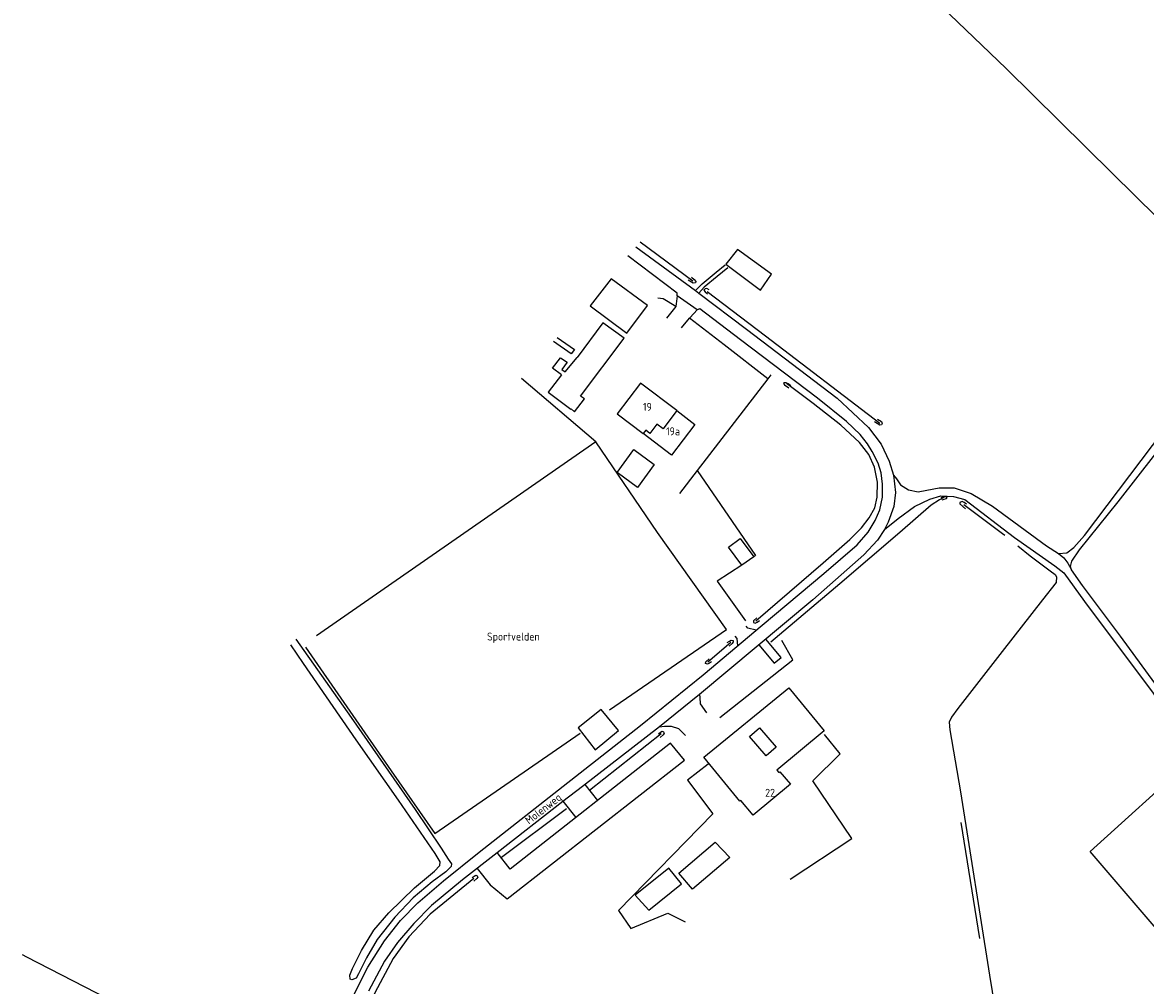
# Model space of a CAD drawing. Header units: metres. Extents: x 226218 to 240385, y 439369 to 449677.
# Tile 104 of 256: x 230332 to 230684, y 442602 to 442904. Entities that reach past the tile are written whole.
import ezdxf

# ---------------------------------------------------------------- set-up
doc = ezdxf.new("R2010")
doc.units = ezdxf.units.M
doc.header["$MEASUREMENT"] = 0
for name, color, linetype in [('DAKRAND', 4, 'Continuous'), ('DAKRAND-BYG', 4, 'Continuous'), ('FUNKTIEAAND', 253, 'Continuous'), ('HEG', 253, 'Continuous'), ('HEK', 253, 'Continuous'), ('HOOFDGEBOUW', 4, 'Continuous'), ('HOUTWAL', 253, 'Continuous'), ('HUISNUMMER', 253, 'Continuous'), ('INSTEEKSLOOT', 153, 'Continuous'), ('KANTVERH', 253, 'Continuous'), ('MIDSLTGREPPEL', 253, 'Continuous'), ('RASTER', 253, 'Continuous'), ('STRAATNAAM', 253, 'Continuous'), ('TUSSENMUUR', 253, 'Continuous')]:
    doc.layers.add(name, color=color, linetype=linetype)
doc.styles.get("Standard").update_dxf_attribs({"font": 'iso.shx'})

msp = doc.modelspace()

# ---------------------------------------------------------------- linework, layer by layer
at = {"layer": 'DAKRAND'}
for points in [[(230557.31, 442660.18), (230557.02, 442659.93), (230545.75, 442673.72), (230572.36, 442695.48), (230583.38, 442682.01), (230568.59, 442669.62)], [(230565.25, 442674.17), (230560.06, 442680.23), (230563.18, 442682.9), (230568.37, 442676.84), (230565.25, 442674.17)]]:
    msp.add_lwpolyline(points, dxfattribs=at)
at = {"layer": 'DAKRAND-BYG'}
for p, q in [((230557.13, 442742.24), (230561.32, 442736.52)), ((230561.32, 442736.52), (230557.65, 442733.83))]:
    msp.add_line(p, q, dxfattribs=at)
for points in [[(230563.41, 442820.06), (230566.89, 442825.02), (230556.21, 442832.78), (230552.61, 442828.2), (230563.41, 442820.06)], [(230521.54, 442806.57), (230528.06, 442815.17), (230516.69, 442823.53), (230510.13, 442815.08), (230521.54, 442806.57)], [(230501.15, 442793.47), (230496.91, 442788.08), (230504.01, 442782.71), (230504.18, 442782.88), (230505.22, 442781.87), (230508.36, 442786), (230507.05, 442786.85), (230520.71, 442804.98), (230514.09, 442809.78), (230505.99, 442798.97)], [(230499.78, 442805.24), (230505.15, 442801.48), (230504.16, 442800.05), (230498.64, 442803.92)], [(230501.15, 442793.47), (230498.26, 442795.61), (230500.81, 442798.85), (230502.88, 442797.45), (230501.2, 442795.16), (230502.24, 442794.39), (230505.99, 442798.97)], [(230530.14, 442765.36), (230524.89, 442758.22), (230518.5, 442762.93), (230523.76, 442770.07), (230530.14, 442765.36)], [(230557.65, 442733.83), (230553.46, 442739.55), (230557.13, 442742.24)], [(230518.98, 442682.03), (230513.53, 442688.62), (230506.38, 442682.91), (230511.68, 442676.04), (230518.98, 442682.03)], [(230537.89, 442637.36), (230549.28, 442647.14), (230553.83, 442642.28), (230542.12, 442632.42), (230537.89, 442637.36)], [(230534.79, 442638.9), (230524.17, 442630.51), (230528.46, 442625.76), (230538.68, 442634.04), (230534.79, 442638.9)]]:
    msp.add_lwpolyline(points, dxfattribs=at)
at = {"layer": 'HEG'}
msp.add_line((230565.74, 442792.24), (230552.12, 442802.87), dxfattribs=at)
at = {"layer": 'HEK'}
for p, q in [((230552.12, 442802.87), (230541.2, 442811.2)), ((230511.83, 442772.47), (230488.6, 442792.33))]:
    msp.add_line(p, q, dxfattribs=at)
for points in [[(230536.9, 442814.88), (230532.99, 442817.28), (230531.33, 442817.52)], [(230543.63, 442763.53), (230561.87, 442736.92), (230561.32, 442736.52)], [(230557.65, 442733.83), (230549.83, 442728.89), (230558.75, 442716.41)]]:
    msp.add_lwpolyline(points, dxfattribs=at)
at = {"layer": 'HOOFDGEBOUW'}
for points in [[(230537.21, 442782.28), (230525.88, 442790.86), (230518.59, 442781.24), (230526.73, 442775.07)], [(230537.21, 442782.28), (230542.91, 442777.96), (230535.62, 442768.34), (230526.73, 442775.07)], [(230568.59, 442669.62), (230569.23, 442668.87), (230569.55, 442669.14), (230572.81, 442665.25), (230561.21, 442655.53), (230557.31, 442660.18)]]:
    msp.add_lwpolyline(points, dxfattribs=at)
at = {"layer": 'HOUTWAL'}
msp.add_line((230632.2, 442616.9), (230626.3, 442653.22), dxfattribs=at)
msp.add_lwpolyline([(230550.71, 442686.15), (230573.56, 442704.17), (230570.11, 442710.25)], dxfattribs=at)
at = {"layer": 'INSTEEKSLOOT'}
for points in [[(230541.79, 442824.07), (230542.72, 442823.41), (230543.22, 442822.75), (230543.08, 442822.3), (230542.36, 442822.16), (230540.82, 442823.14)], [(230547.42, 442820.11), (230546.66, 442820.55), (230546.07, 442820.46), (230545.73, 442820.05), (230546.08, 442819.5), (230546.84, 442818.84)], [(230572.95, 442790.09), (230572.17, 442790.66), (230571.45, 442790.99), (230570.78, 442791.02), (230570.66, 442790.74), (230570.94, 442790.33), (230572.29, 442789.41)], [(230600.14, 442779.63), (230601.34, 442778.85), (230601.59, 442778.25), (230601.39, 442777.85), (230600.89, 442777.69), (230599.19, 442778.77)], [(230620.39, 442754.29), (230621.01, 442754.51), (230621.76, 442754.74), (230621.95, 442755.04), (230621.65, 442755.26), (230620.78, 442755.26), (230619.93, 442754.98)], [(230628.04, 442752.95), (230627.31, 442753.53), (230626.67, 442753.81), (230625.86, 442753.51), (230625.95, 442753.09), (230627.73, 442751.47)], [(230562.33, 442717.39), (230561.25, 442716.48), (230561.22, 442715.92), (230561.82, 442715.71), (230562.45, 442716.03), (230563.12, 442716.5)], [(230417.88, 442710.68), (230435.24, 442686.13), (230455.23, 442657.28), (230463.42, 442645.24), (230465.57, 442641.81), (230466.66, 442640.31), (230466.52, 442639.44), (230464.85, 442637.75), (230460.63, 442634.65), (230454.66, 442629.67), (230448.92, 442623.58)], [(230553.06, 442709.61), (230553.71, 442710.11), (230554.22, 442710.38), (230554.85, 442710.3), (230554.87, 442709.81), (230554.57, 442709.29), (230553.61, 442708.46)], [(230437.52, 442605.84), (230436.74, 442604.49), (230435.44, 442603.95), (230434.92, 442604.21), (230434.81, 442605.47), (230435.63, 442607.48), (230438.49, 442613.19), (230442.31, 442619.54), (230447.03, 442624.95), (230455.04, 442632.77), (230461.3, 442637.98), (230462.99, 442639.75), (230463.07, 442640.9), (230461.5, 442643.58), (230450.04, 442660.24), (230436.8, 442679.16), (230420.24, 442703.1), (230416.32, 442708.88)], [(230548.15, 442703.6), (230547.48, 442703.13), (230546.85, 442702.81), (230546.25, 442703.02), (230546.28, 442703.57), (230547.36, 442704.49)], [(230531.48, 442681.08), (230532.13, 442681.58), (230532.64, 442681.84), (230533.08, 442681.69), (230533.29, 442681.28), (230532.98, 442680.76), (230532.03, 442679.92)], [(230473.08, 442635.99), (230473.73, 442636.49), (230474.24, 442636.75), (230474.68, 442636.59), (230474.89, 442636.18), (230474.59, 442635.66), (230473.63, 442634.83)], [(230448.92, 442623.58), (230443.32, 442616.57), (230440.02, 442610.87), (230437.52, 442605.84)]]:
    msp.add_lwpolyline(points, dxfattribs=at)
at = {"layer": 'KANTVERH'}
for p, q in [((230537.35, 442818.24), (230536.9, 442814.88)), ((230536.9, 442814.88), (230534.01, 442811.28)), ((230538.67, 442808.26), (230541.2, 442811.2)), ((230535.28, 442678.15), (230484.98, 442638.61)), ((230539.6, 442672.76), (230535.28, 442678.15)), ((230484.13, 442629.29), (230539.6, 442672.76)), ((230508.47, 442665.15), (230512.4, 442660.16)), ((230501.54, 442659.89), (230505.56, 442654.78)), ((230484.98, 442638.61), (230480.99, 442643.81)), ((230474.71, 442638.89), (230478.75, 442633.71)), ((230478.75, 442633.71), (230484.13, 442629.29))]:
    msp.add_line(p, q, dxfattribs=at)
for points in [[(230605.13, 442762.06), (230606.06, 442760.93), (230607.36, 442759.06), (230609.79, 442757.5), (230612.89, 442756.88), (230615.61, 442757.36), (230619.47, 442758.13), (230624.11, 442758.11), (230629.42, 442756.34), (230636.16, 442752.38), (230653.02, 442739.97), (230656.86, 442737.53), (230659.41, 442737.77), (230661.61, 442739.39), (230665.01, 442743.14), (230686.25, 442771.31), (230724.65, 442821.92), (230744.08, 442846.75), (230765.74, 442873.4)], [(230716.72, 442654.43), (230714.34, 442656.53), (230709.67, 442663.93), (230694.96, 442686.04), (230676.21, 442711.67), (230664.32, 442727.53), (230660.86, 442732.39), (230660.59, 442733.49), (230660.95, 442735.11), (230663.42, 442738.62), (230675.49, 442753.68), (230698.37, 442783.09), (230720.58, 442811.87), (230744.5, 442843.81), (230764.3, 442868.27)], [(230524.37, 442833.64), (230543.06, 442819.93), (230544.13, 442819.12), (230559.05, 442807.75), (230587.48, 442786.14), (230597.3, 442777.02), (230601.29, 442771.74), (230603.81, 442766.48), (230605.13, 442762.06), (230605.77, 442756.65), (230605.2, 442752.26), (230603.41, 442747.34), (230602.35, 442745.09), (230600.1, 442741.74), (230595.8, 442737.14), (230579.9, 442723.05), (230544.33, 442693.31), (230531.83, 442683.22), (230507.69, 442664.54), (230501.5, 442659.86), (230480.96, 442643.79), (230470.1, 442635.29), (230460.4, 442627.3), (230454.85, 442621.58), (230449.71, 442615.62), (230445.67, 442609.8), (230440.64, 442600.46)], [(230464.19, 442634.99), (230475.33, 442643.93), (230500.2, 442663.46), (230525.85, 442683.6), (230545.48, 442699.56), (230564.01, 442715.04), (230583.33, 442731.3), (230593.75, 442740.23), (230597.17, 442744.21), (230599.36, 442747.9), (230600.82, 442751.19), (230601.65, 442755.13), (230601.64, 442759.24), (230601.3, 442762.78), (230600.3, 442765.84), (230598.45, 442769.46), (230596.98, 442771.91), (230594.69, 442774.81), (230590.35, 442778.9), (230581.33, 442786.17), (230557.18, 442804.43), (230544.47, 442814.17), (230543.62, 442813.88), (230537.35, 442818.24), (230537.32, 442819.05), (230521.89, 442830.77)], [(230543.06, 442819.93), (230545.15, 442821.95), (230549.54, 442825.62), (230552.34, 442828)], [(230553.21, 442827.01), (230549.93, 442824.28), (230545.84, 442820.96), (230544.13, 442819.12)], [(230541.2, 442811.2), (230541.46, 442811.5), (230543.62, 442813.88)], [(230602.35, 442745.09), (230606.55, 442748.52), (230611.72, 442752.25), (230616.46, 442754.54), (230619.94, 442755.56), (230623.92, 442755.34), (230627.43, 442754.41), (230643.08, 442742.55), (230655.71, 442733.68), (230658.51, 442731.49), (230664.95, 442722.48), (230686.5, 442693.75), (230703.67, 442668.6), (230709.96, 442658.32), (230710.53, 442656.45), (230710.42, 442654.94)], [(230656.86, 442737.53), (230658.46, 442736.21), (230659.7, 442734.47), (230660.86, 442732.39)], [(230562.11, 442713.46), (230559.53, 442714.14), (230559, 442714.77)], [(230556.32, 442708.61), (230556.18, 442710.89), (230555.54, 442711.65)], [(230562.98, 442708.9), (230567.79, 442703.15), (230569.93, 442704.94), (230565.12, 442710.7)], [(230544.33, 442693.31), (230544.42, 442692.42), (230544.59, 442690.38), (230546.5, 442687.63)], [(230531.83, 442683.22), (230533.34, 442683.48), (230535.45, 442683.46), (230537.74, 442682.66), (230539.96, 442680.46)], [(230382.52, 442463.79), (230384.31, 442474.66), (230386.22, 442484.91), (230387.84, 442491.68), (230390.03, 442499.02), (230392.98, 442507.17), (230396.33, 442515.01), (230399.91, 442522.39), (230404.03, 442531.64), (230408.52, 442540.95), (230421.66, 442568.39), (230430.35, 442587.25), (230436.37, 442599.89), (230440.48, 442607.96), (230445.67, 442616.22), (230450.67, 442622.59), (230456.11, 442628.1), (230464.19, 442634.99)]]:
    msp.add_lwpolyline(points, dxfattribs=at)
at = {"layer": 'MIDSLTGREPPEL'}
for p, q in [((230525.73, 442835.2), (230542.22, 442822.92)), ((230546.97, 442703.55), (230554.17, 442709.72)), ((230509.85, 442663.4), (230532.37, 442681.1)), ((230502.67, 442657.54), (230482.35, 442642.34))]:
    msp.add_line(p, q, dxfattribs=at)
for points in [[(230640.43, 442889.48), (230617.69, 442911.4), (230603.75, 442924.81)], [(230640.43, 442889.48), (230673.79, 442856.56), (230715.66, 442815.31)], [(230546.79, 442819.59), (230565.04, 442805.74), (230600.82, 442778.4)], [(230562.02, 442716.46), (230583.1, 442734.6), (230591.45, 442741.91), (230595.15, 442745.57), (230597.49, 442748.7), (230599.23, 442751.84), (230600, 442755.17), (230600.16, 442759.92), (230599.2, 442764.54), (230597.42, 442768.52), (230594.48, 442772.28), (230588.6, 442777.72), (230580, 442784.47), (230571.59, 442790.74)], [(230620.89, 442755.03), (230619.5, 442754.36), (230616.96, 442752.63), (230607.11, 442744.12), (230588.33, 442727.98), (230566.73, 442709.71)], [(230627.11, 442752.85), (230639.24, 442743.83), (230639.96, 442743.24)], [(230644.12, 442739.89), (230647.95, 442736.8), (230654.19, 442732.07), (230655.73, 442730.94), (230656.15, 442730.2), (230656.05, 442728.39), (230651.76, 442722.96), (230639.2, 442706.87), (230625.29, 442688.93), (230623.26, 442686.2), (230622.58, 442684.73), (230622.73, 442682.29), (230626.11, 442662.89), (230635.19, 442605.44), (230639.31, 442580.42)], [(230473.62, 442635.74), (230459.98, 442624.57), (230453.26, 442617.44), (230448.37, 442610.65), (230442.64, 442599.93), (230433.03, 442579.55), (230421.41, 442555.04)]]:
    msp.add_lwpolyline(points, dxfattribs=at)
at = {"layer": 'RASTER'}
for p, q in [((230565.74, 442792.24), (230543.63, 442763.53)), ((230566.67, 442793.45), (230565.74, 442792.24)), ((230511.83, 442772.47), (230424.39, 442711.69)), ((230543.63, 442763.53), (230538.06, 442756.29))]:
    msp.add_line(p, q, dxfattribs=at)
for points in [[(230516.14, 442688.53), (230552.79, 442713.74), (230531.18, 442744.13), (230511.83, 442772.47)], [(230420.88, 442708.21), (230447.78, 442669.48), (230461.39, 442649.77), (230506.92, 442681.27)], [(230572.71, 442635.51), (230592.1, 442648.29), (230579.83, 442666.3), (230588.39, 442674.75), (230583.54, 442680.86)], [(230688.67, 442618.56), (230666.74, 442644.12), (230698.42, 442672.73)], [(230547.05, 442671.5), (230540.58, 442666.51), (230548.5, 442655.93), (230519.01, 442625.7), (230522.82, 442620.09), (230534.38, 442624.82), (230539.85, 442622.14)], [(230416.79, 442568.27), (230333.62, 442611.04), (230332.23, 442611.76)]]:
    msp.add_lwpolyline(points, dxfattribs=at)
at = {"layer": 'TUSSENMUUR'}
msp.add_lwpolyline([(230537.21, 442782.28), (230532.93, 442776.62), (230531.02, 442778.08), (230528.79, 442775.14), (230527.52, 442776.11), (230526.73, 442775.07)], dxfattribs=at)

# ---------------------------------------------------------------- texts
at = {"layer": 'FUNKTIEAAND'}
msp.add_text('Sportvelden', height=2.5, dxfattribs=at).set_placement((230477.77, 442710.25))
at = {"layer": 'HUISNUMMER'}
for s, p in [('19', (230526.64, 442782.22)), ('19a', (230533.86, 442774.55)), ('22', (230564.92, 442661.31))]:
    msp.add_text(s, height=2.5, dxfattribs=at).set_placement(p)
at = {"layer": 'STRAATNAAM'}
msp.add_text('Molenweg', height=2.5, rotation=37.719, dxfattribs=at).set_placement((230490.94, 442652.53))

doc.saveas('drawing.dxf')
